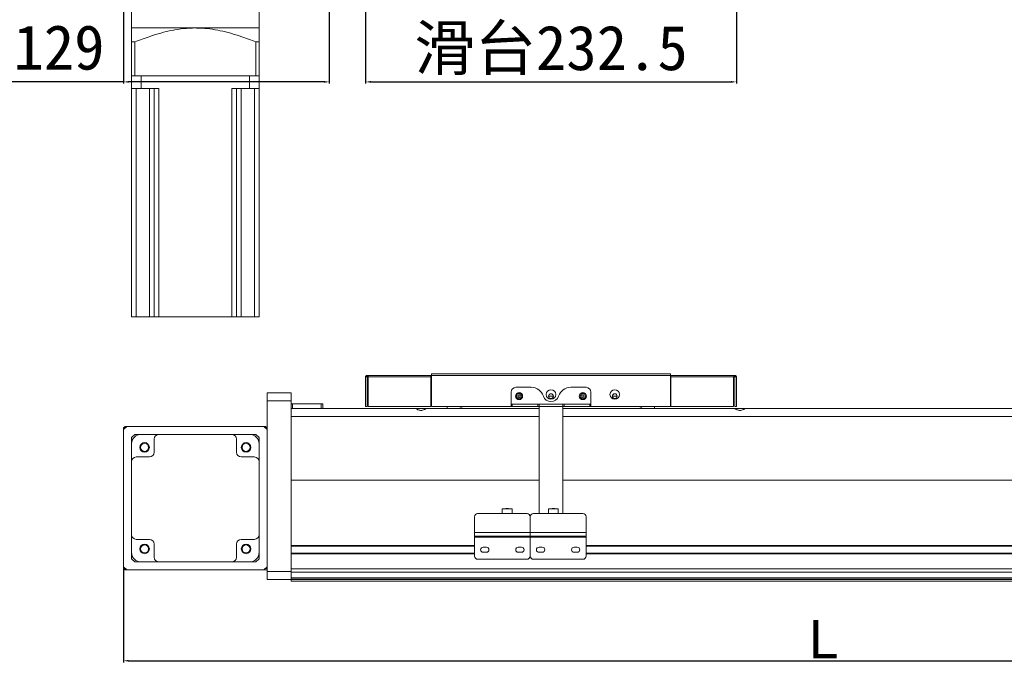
# Model space of a CAD drawing. Header units: millimetres. Extents: x -20285 to -7807, y 12313 to 17573.
# Tile 9 of 37: x -19250 to -18632, y 16645 to 17049. Entities that reach past the tile are written whole.
import ezdxf

# ---------------------------------------------------------------- set-up
doc = ezdxf.new("R2010")
doc.units = ezdxf.units.MM
doc.header["$PDSIZE"] = -1
doc.dimstyles.new('ISO-25', dxfattribs={"dimtxt": 2.5, "dimasz": 2.5, "dimexe": 1.25, "dimexo": 0.625, "dimtad": 1, "dimtxsty": 'Standard', "dimcen": 2.5, "dimadec": 0, "dimazin": 0, "dimtfac": 1, "dimtmove": 0, "dimatfit": 3, "dimfxl": 0, "dimarcsym": 0})

# ---------------------------------------------------------------- blocks, each defined once
blk = doc.blocks.new('*D185')
at = {"color": 0, "lineweight": -2, "transparency": 16777216}
for p, q in [((-19032.65, 17181.96), (-19032.65, 17009.18)), ((-18800.15, 17183.18), (-18800.15, 17009.18)), ((-19029.35, 17010.18), (-18803.46, 17010.18))]:
    blk.add_line(p, q, dxfattribs=at)
at = {"color": 0, "transparency": 16777216}
for points in [[(-19029.35, 17010.73), (-19029.35, 17009.63), (-19032.65, 17010.18)], [(-18803.46, 17010.73), (-18803.46, 17009.63), (-18800.15, 17010.18)]]:
    blk.add_solid(points, dxfattribs=at)
at = {"layer": 'Defpoints', "color": 0, "transparency": 16777216}
for p in [(-19032.65, 17182.96), (-18800.15, 17184.18), (-18800.15, 17010.18)]:
    blk.add_point(p, dxfattribs=at)
at = {"color": 0, "transparency": 16777216, "insert": (-18916.4, 17030), "char_height": 28, "attachment_point": 5}
blk.add_mtext('{\\fSimSun|b0|i0|c134|p2;滑台}232.5', dxfattribs=at)
blk = doc.blocks.new('*D190')
at = {"color": 0, "lineweight": -2, "transparency": 16777216}
for p, q in [((-19184.4, 17220.38), (-19184.4, 17009.18)), ((-19055.4, 17184.61), (-19055.4, 17009.18)), ((-19184.4, 17010.18), (-19414.86, 17010.18)), ((-19058.71, 17010.18), (-19181.1, 17010.18))]:
    blk.add_line(p, q, dxfattribs=at)
at = {"color": 0, "transparency": 16777216}
for points in [[(-19181.1, 17010.73), (-19181.1, 17009.63), (-19184.4, 17010.18)], [(-19058.71, 17010.73), (-19058.71, 17009.63), (-19055.4, 17010.18)]]:
    blk.add_solid(points, dxfattribs=at)
at = {"layer": 'Defpoints', "color": 0, "transparency": 16777216}
for p in [(-19184.4, 17221.38), (-19055.4, 17185.61), (-19055.4, 17010.18)]:
    blk.add_point(p, dxfattribs=at)
at = {"color": 0, "transparency": 16777216, "insert": (-19301.28, 17030.32), "char_height": 28, "attachment_point": 5}
blk.add_mtext('{\\fSimSun|b0|i0|c134|p2;机械极限}129', dxfattribs=at)
blk = doc.blocks.new('*D191')
at = {"color": 0, "lineweight": -2, "transparency": 16777216}
for p, q in [((-19184.4, 16704.7), (-19184.4, 16646.3)), ((-18306.4, 16699.41), (-18306.4, 16646.3)), ((-19181.1, 16647.3), (-18309.71, 16647.3))]:
    blk.add_line(p, q, dxfattribs=at)
at = {"color": 0, "transparency": 16777216}
for points in [[(-19181.1, 16647.85), (-19181.1, 16646.75), (-19184.4, 16647.3)], [(-18309.71, 16647.85), (-18309.71, 16646.75), (-18306.4, 16647.3)]]:
    blk.add_solid(points, dxfattribs=at)
at = {"layer": 'Defpoints', "color": 0, "transparency": 16777216}
for p in [(-19184.4, 16705.7), (-18306.4, 16700.41), (-18306.4, 16647.3)]:
    blk.add_point(p, dxfattribs=at)
at = {"color": 0, "transparency": 16777216, "insert": (-18745.4, 16660.82), "char_height": 24, "attachment_point": 5}
blk.add_mtext('{\\fArial|b0|i0|c0|p34;L}', dxfattribs=at)

msp = doc.modelspace()

# ---------------------------------------------------------------- linework, layer by layer
at = {"color": 7, "linetype": 'Continuous', "lineweight": 15}
for p, q in [((-19179.404, 17055.97), (-19179.404, 17043.97)), ((-19099.404, 17043.97), (-19099.404, 17055.97)), ((-19139.404, 17043.97), (-19179.404, 17043.97)), ((-19099.404, 17043.97), (-19139.404, 17043.97)), ((-19179.404, 17035.21), (-19177.404, 17035.21)), ((-19179.404, 17013.97), (-19179.404, 17035.21)), ((-19177.404, 17013.97), (-19177.404, 17035.21)), ((-19101.404, 17035.21), (-19099.404, 17035.21)), ((-19101.404, 17013.97), (-19101.404, 17035.21)), ((-19099.404, 17013.97), (-19099.404, 17035.21)), ((-19177.404, 17013.97), (-19179.404, 17013.97)), ((-19179.404, 17013.97), (-19179.404, 17005.97)), ((-19101.404, 17013.97), (-19177.404, 17013.97)), ((-19173.404, 17013.97), (-19173.404, 17005.97)), ((-19173.404, 17013.97), (-19105.404, 17013.97)), ((-19105.404, 17013.97), (-19105.404, 17005.97)), ((-19099.404, 17013.97), (-19101.404, 17013.97)), ((-19099.404, 17013.97), (-19099.404, 17005.97)), ((-19179.404, 17005.97), (-19173.404, 17005.97)), ((-19179.404, 16862.97), (-19179.404, 17005.97)), ((-19176.404, 16862.97), (-19176.404, 17005.97)), ((-19173.404, 17005.97), (-19162.224, 17005.97)), ((-19168.224, 16862.97), (-19168.224, 17005.97)), ((-19165.224, 16862.97), (-19165.224, 17005.97)), ((-19162.224, 16862.97), (-19162.224, 17005.97)), ((-19116.584, 17005.97), (-19105.404, 17005.97)), ((-19116.584, 16862.97), (-19116.584, 17005.97)), ((-19113.584, 16862.97), (-19113.584, 17005.97)), ((-19110.584, 16862.97), (-19110.584, 17005.97)), ((-19105.404, 17005.97), (-19099.404, 17005.97)), ((-19102.404, 16862.97), (-19102.404, 17005.97)), ((-19099.404, 16862.97), (-19099.404, 17005.97)), ((-19176.404, 16862.97), (-19179.404, 16862.97)), ((-19168.224, 16862.97), (-19176.404, 16862.97)), ((-19165.224, 16862.97), (-19168.224, 16862.97)), ((-19162.224, 16862.97), (-19165.224, 16862.97)), ((-19116.584, 16862.97), (-19162.224, 16862.97)), ((-19113.584, 16862.97), (-19116.584, 16862.97)), ((-19110.584, 16862.97), (-19113.584, 16862.97)), ((-19102.404, 16862.97), (-19110.584, 16862.97)), ((-19099.404, 16862.97), (-19102.404, 16862.97)), ((-19032.654, 16825.214), (-19031.654, 16825.214)), ((-19032.654, 16825.214), (-19032.654, 16806.724)), ((-19031.644, 16825.224), (-19031.654, 16825.214)), ((-19031.654, 16825.214), (-19031.654, 16806.724)), ((-19031.644, 16826.224), (-18991.654, 16826.224)), ((-19031.644, 16825.224), (-19031.644, 16826.224)), ((-19030.947, 16825.214), (-19031.644, 16825.224)), ((-19030.947, 16825.214), (-19030.947, 16806.724)), ((-19030.947, 16825.214), (-18991.654, 16825.214)), ((-18991.654, 16826.224), (-18991.654, 16825.214)), ((-18991.404, 16826.224), (-18991.654, 16826.224)), ((-18991.404, 16825.224), (-18991.654, 16825.224)), ((-18991.654, 16806.724), (-18991.654, 16825.214)), ((-18991.404, 16827.224), (-18841.404, 16827.224)), ((-18991.404, 16826.224), (-18991.404, 16827.224)), ((-18841.404, 16826.224), (-18991.404, 16826.224)), ((-18991.404, 16806.724), (-18991.404, 16826.224)), ((-18841.404, 16827.224), (-18841.404, 16826.224)), ((-18841.404, 16806.724), (-18841.404, 16826.224)), ((-18841.154, 16826.224), (-18841.404, 16826.224)), ((-18841.154, 16825.224), (-18841.404, 16825.224)), ((-18841.154, 16826.224), (-18801.164, 16826.224)), ((-18841.154, 16825.214), (-18841.154, 16826.224)), ((-18841.154, 16825.214), (-18801.861, 16825.214)), ((-18841.154, 16825.214), (-18841.154, 16806.724)), ((-18801.164, 16825.224), (-18801.861, 16825.214)), ((-18801.861, 16825.214), (-18801.861, 16806.724)), ((-18801.164, 16825.224), (-18801.164, 16826.224)), ((-18801.154, 16825.214), (-18801.164, 16825.224)), ((-18800.154, 16825.214), (-18801.154, 16825.214)), ((-18801.154, 16825.214), (-18801.154, 16806.724)), ((-18800.154, 16825.214), (-18800.154, 16806.724)), ((-18928.773, 16818.724), (-18938.404, 16818.724)), ((-18894.404, 16818.724), (-18904.034, 16818.724)), ((-19094.404, 16815.224), (-19079.404, 16815.224)), ((-19094.404, 16810.224), (-19094.404, 16815.224)), ((-19079.404, 16815.224), (-19079.404, 16810.224)), ((-18941.404, 16815.724), (-18941.404, 16808.234)), ((-18917.904, 16813.224), (-18914.904, 16813.224)), ((-18891.404, 16808.234), (-18891.404, 16815.724)), ((-18877.904, 16813.224), (-18874.904, 16813.224)), ((-19079.404, 16810.224), (-19094.404, 16810.224)), ((-19094.404, 16792.224), (-19094.404, 16810.224)), ((-19079.404, 16703.224), (-19079.404, 16810.224)), ((-19079.404, 16808.424), (-19078.404, 16808.424)), ((-19001.154, 16805.424), (-19079.404, 16805.424)), ((-19078.404, 16808.424), (-19078.404, 16805.424)), ((-19078.404, 16808.424), (-19060.404, 16808.424)), ((-19060.404, 16805.424), (-19060.404, 16808.424)), ((-19060.404, 16808.424), (-19059.404, 16808.424)), ((-19059.404, 16808.424), (-19059.404, 16805.424)), ((-19032.654, 16806.724), (-19031.654, 16806.724)), ((-19030.947, 16806.724), (-18991.654, 16806.724)), ((-18994.654, 16805.424), (-19001.154, 16805.424)), ((-18923.904, 16805.424), (-18994.654, 16805.424)), ((-18991.404, 16806.724), (-18941.404, 16806.724)), ((-18981.404, 16806.724), (-18981.404, 16805.424)), ((-18891.404, 16808.234), (-18941.404, 16808.234)), ((-18941.404, 16808.234), (-18941.404, 16808.224)), ((-18941.404, 16806.724), (-18941.404, 16808.224)), ((-18941.404, 16808.224), (-18940.705, 16808.224)), ((-18940.705, 16806.724), (-18941.404, 16806.724)), ((-18940.705, 16808.224), (-18940.705, 16806.724)), ((-18924.602, 16808.224), (-18940.705, 16808.224)), ((-18924.602, 16806.724), (-18940.705, 16806.724)), ((-18924.602, 16806.724), (-18924.602, 16808.224)), ((-18924.602, 16808.224), (-18923.904, 16808.224)), ((-18923.904, 16806.724), (-18924.602, 16806.724)), ((-18923.904, 16808.224), (-18908.904, 16808.224)), ((-18923.904, 16806.714), (-18923.904, 16808.224)), ((-18923.904, 16739.562), (-18923.904, 16806.714)), ((-18923.904, 16806.714), (-18908.904, 16806.714)), ((-18908.904, 16808.224), (-18908.904, 16806.714)), ((-18908.904, 16808.224), (-18908.205, 16808.224)), ((-18908.205, 16806.724), (-18908.904, 16806.724)), ((-18908.904, 16806.714), (-18908.904, 16739.562)), ((-18801.154, 16805.424), (-18908.904, 16805.424)), ((-18908.205, 16808.224), (-18908.205, 16806.724)), ((-18892.102, 16808.224), (-18908.205, 16808.224)), ((-18892.102, 16806.724), (-18908.205, 16806.724)), ((-18892.102, 16806.724), (-18892.102, 16808.224)), ((-18892.102, 16808.224), (-18891.404, 16808.224)), ((-18891.404, 16806.724), (-18892.102, 16806.724)), ((-18891.404, 16808.224), (-18891.404, 16808.234)), ((-18891.404, 16808.224), (-18891.404, 16806.724)), ((-18891.404, 16806.724), (-18841.404, 16806.724)), ((-18851.404, 16805.424), (-18851.404, 16806.724)), ((-18841.154, 16806.724), (-18801.861, 16806.724)), ((-18800.154, 16806.724), (-18801.154, 16806.724)), ((-18794.654, 16805.424), (-18801.154, 16805.424)), ((-18601.154, 16805.424), (-18794.654, 16805.424)), ((-19079.404, 16800.424), (-19079.404, 16760.424)), ((-19182.404, 16794.224), (-19184.404, 16792.224)), ((-19183.404, 16794.224), (-19184.404, 16793.224)), ((-19184.404, 16792.224), (-19184.404, 16793.224)), ((-19183.404, 16793.224), (-19184.404, 16793.224)), ((-19183.404, 16793.224), (-19183.404, 16794.224)), ((-19183.404, 16794.224), (-19182.404, 16794.224)), ((-19182.404, 16794.224), (-19096.404, 16794.224)), ((-19094.404, 16792.224), (-19096.404, 16794.224)), ((-19096.404, 16794.224), (-19095.404, 16794.224)), ((-19094.404, 16793.224), (-19095.404, 16794.224)), ((-19094.404, 16793.224), (-19095.404, 16793.224)), ((-19184.404, 16706.224), (-19184.404, 16792.224)), ((-19177.404, 16789.224), (-19179.404, 16787.224)), ((-19179.404, 16787.224), (-19179.404, 16783.224)), ((-19173.404, 16789.224), (-19177.404, 16789.224)), ((-19173.404, 16789.224), (-19162.224, 16789.224)), ((-19116.584, 16789.224), (-19162.224, 16789.224)), ((-19116.584, 16789.224), (-19105.404, 16789.224)), ((-19101.404, 16789.224), (-19105.404, 16789.224)), ((-19099.404, 16787.224), (-19101.404, 16789.224)), ((-19099.404, 16783.224), (-19099.404, 16787.224)), ((-19094.404, 16792.224), (-19094.404, 16706.224)), ((-19179.404, 16772.044), (-19179.404, 16783.224)), ((-19165.224, 16786.224), (-19165.224, 16778.044)), ((-19113.584, 16778.044), (-19113.584, 16786.224)), ((-19099.404, 16783.224), (-19099.404, 16772.044)), ((-19168.224, 16775.044), (-19176.404, 16775.044)), ((-19102.404, 16775.044), (-19110.584, 16775.044)), ((-19179.404, 16772.044), (-19179.404, 16726.404)), ((-19099.404, 16726.404), (-19099.404, 16772.044)), ((-18923.904, 16760.424), (-19079.404, 16760.424)), ((-19079.404, 16719.474), (-19079.404, 16760.424)), ((-18316.404, 16760.424), (-18908.904, 16760.424)), ((-18964.404, 16727.729), (-18964.404, 16737.562)), ((-18962.404, 16739.562), (-18931.404, 16739.562)), ((-18947.104, 16739.562), (-18947.104, 16739.593)), ((-18947.004, 16739.593), (-18947.104, 16739.593)), ((-18947.004, 16742.493), (-18947.004, 16739.593)), ((-18940.804, 16742.493), (-18947.004, 16742.493)), ((-18947.004, 16742.493), (-18944.744, 16742.493)), ((-18944.744, 16742.493), (-18944.744, 16742.643)), ((-18943.904, 16742.643), (-18944.744, 16742.643)), ((-18944.744, 16742.643), (-18944.304, 16742.643)), ((-18943.904, 16742.493), (-18944.744, 16742.493)), ((-18944.744, 16742.493), (-18944.304, 16742.493)), ((-18944.304, 16742.643), (-18943.504, 16742.643)), ((-18944.304, 16742.493), (-18943.504, 16742.493)), ((-18943.904, 16742.493), (-18943.904, 16742.643)), ((-18943.064, 16742.643), (-18943.904, 16742.643)), ((-18943.064, 16742.493), (-18943.904, 16742.493)), ((-18943.504, 16742.643), (-18943.064, 16742.643)), ((-18943.504, 16742.493), (-18943.064, 16742.493)), ((-18943.064, 16742.493), (-18943.064, 16742.643)), ((-18943.064, 16742.493), (-18940.804, 16742.493)), ((-18940.804, 16739.593), (-18940.804, 16742.493)), ((-18940.804, 16739.593), (-18940.704, 16739.593)), ((-18940.704, 16739.593), (-18940.804, 16739.593)), ((-18940.704, 16739.562), (-18940.704, 16739.593)), ((-18929.404, 16727.729), (-18929.404, 16737.562)), ((-18927.404, 16739.562), (-18896.404, 16739.562)), ((-18918.104, 16739.593), (-18918.104, 16739.562)), ((-18918.104, 16739.593), (-18918.004, 16739.593)), ((-18918.104, 16739.593), (-18918.004, 16739.593)), ((-18918.004, 16742.493), (-18918.004, 16739.593)), ((-18911.804, 16742.493), (-18918.004, 16742.493)), ((-18915.304, 16742.643), (-18915.744, 16742.643)), ((-18915.744, 16742.643), (-18914.904, 16742.643)), ((-18915.744, 16742.493), (-18915.744, 16742.643)), ((-18915.744, 16742.493), (-18914.904, 16742.493)), ((-18915.304, 16742.493), (-18915.744, 16742.493)), ((-18914.504, 16742.643), (-18915.304, 16742.643)), ((-18915.304, 16742.493), (-18915.304, 16742.643)), ((-18914.504, 16742.493), (-18915.304, 16742.493)), ((-18914.904, 16742.643), (-18914.064, 16742.643)), ((-18914.904, 16742.493), (-18914.064, 16742.493)), ((-18914.064, 16742.643), (-18914.504, 16742.643)), ((-18914.504, 16742.643), (-18914.504, 16742.493)), ((-18914.064, 16742.493), (-18914.504, 16742.493)), ((-18914.064, 16742.493), (-18914.064, 16742.643)), ((-18911.804, 16739.593), (-18911.804, 16742.493)), ((-18911.804, 16739.593), (-18911.704, 16739.593)), ((-18911.704, 16739.593), (-18911.804, 16739.593)), ((-18911.704, 16739.562), (-18911.704, 16739.593)), ((-18894.404, 16737.562), (-18894.404, 16727.729)), ((-19179.404, 16715.224), (-19179.404, 16726.404)), ((-19099.404, 16726.404), (-19099.404, 16715.224)), ((-18929.404, 16727.729), (-18964.404, 16727.729)), ((-18964.404, 16727.729), (-18964.404, 16725.493)), ((-18929.404, 16725.493), (-18964.404, 16725.493)), ((-18964.404, 16725.493), (-18964.404, 16724.756)), ((-18894.404, 16727.729), (-18929.404, 16727.729)), ((-18929.404, 16727.729), (-18929.404, 16725.493)), ((-18894.404, 16725.493), (-18929.404, 16725.493)), ((-18929.404, 16725.493), (-18929.404, 16724.756)), ((-18894.404, 16725.493), (-18894.404, 16727.729)), ((-18894.404, 16724.756), (-18894.404, 16725.493)), ((-19176.404, 16723.404), (-19168.224, 16723.404)), ((-19165.224, 16720.404), (-19165.224, 16712.224)), ((-19113.584, 16712.224), (-19113.584, 16720.404)), ((-19110.584, 16723.404), (-19102.404, 16723.404)), ((-19079.404, 16719.174), (-18964.404, 16719.174)), ((-18964.404, 16724.756), (-18929.404, 16724.756)), ((-18964.404, 16712.924), (-18964.404, 16724.756)), ((-18929.404, 16724.756), (-18894.404, 16724.756)), ((-18929.404, 16712.924), (-18929.404, 16724.756)), ((-18894.404, 16724.756), (-18894.404, 16712.924)), ((-18894.404, 16719.174), (-18526.404, 16719.174)), ((-19179.404, 16715.224), (-19179.404, 16711.224)), ((-19099.404, 16711.224), (-19099.404, 16715.224)), ((-19079.404, 16714.674), (-18964.404, 16714.674)), ((-19079.404, 16704.924), (-19079.404, 16714.374)), ((-18958.904, 16718.524), (-18956.904, 16718.524)), ((-18956.904, 16715.324), (-18958.904, 16715.324)), ((-18936.904, 16718.524), (-18934.904, 16718.524)), ((-18934.904, 16715.324), (-18936.904, 16715.324)), ((-18923.904, 16718.524), (-18921.904, 16718.524)), ((-18921.904, 16715.324), (-18923.904, 16715.324)), ((-18901.904, 16718.524), (-18899.904, 16718.524)), ((-18899.904, 16715.324), (-18901.904, 16715.324)), ((-18894.404, 16714.674), (-18526.404, 16714.674)), ((-19179.404, 16711.224), (-19177.404, 16709.224)), ((-19177.404, 16709.224), (-19173.404, 16709.224)), ((-19162.224, 16709.224), (-19173.404, 16709.224)), ((-19162.224, 16709.224), (-19116.584, 16709.224)), ((-19105.404, 16709.224), (-19116.584, 16709.224)), ((-19105.404, 16709.224), (-19101.404, 16709.224)), ((-19101.404, 16709.224), (-19099.404, 16711.224)), ((-18931.404, 16710.924), (-18962.404, 16710.924)), ((-18896.404, 16710.924), (-18927.404, 16710.924)), ((-19184.404, 16706.224), (-19182.404, 16704.224)), ((-19184.404, 16705.224), (-19184.404, 16706.224)), ((-19183.404, 16705.224), (-19184.404, 16705.224)), ((-19183.404, 16704.224), (-19184.404, 16705.224)), ((-19183.404, 16704.224), (-19183.404, 16705.224)), ((-19182.404, 16704.224), (-19183.404, 16704.224)), ((-19096.404, 16704.224), (-19182.404, 16704.224)), ((-19096.404, 16704.224), (-19094.404, 16706.224)), ((-19094.404, 16704.224), (-19096.404, 16704.224)), ((-19095.404, 16705.224), (-19094.404, 16705.224)), ((-19094.404, 16703.224), (-19094.404, 16706.224)), ((-19094.404, 16703.224), (-19079.404, 16703.224)), ((-19094.404, 16698.224), (-19094.404, 16703.224)), ((-19079.404, 16704.924), (-18316.404, 16704.924)), ((-19079.404, 16703.224), (-19079.404, 16698.224)), ((-19079.404, 16702.924), (-18316.404, 16702.924)), ((-19079.404, 16702.777), (-18316.404, 16702.777)), ((-19079.404, 16698.224), (-19094.404, 16698.224)), ((-19079.404, 16699.37), (-18316.404, 16699.37)), ((-19079.404, 16699.017), (-18316.404, 16699.017)), ((-19079.404, 16698.224), (-18316.404, 16698.224)), ((-19079.404, 16698.224), (-19079.404, 16697.224)), ((-18316.404, 16697.224), (-19079.404, 16697.224))]:
    msp.add_line(p, q, dxfattribs=at)
at = {"color": 8, "linetype": 'Continuous', "lineweight": 15}
for p, q in [((-18923.904, 16800.424), (-19079.404, 16800.424)), ((-18316.404, 16800.424), (-18908.904, 16800.424)), ((-19079.404, 16719.474), (-18964.404, 16719.474)), ((-18894.404, 16719.474), (-18526.404, 16719.474)), ((-19079.404, 16714.374), (-18964.404, 16714.374)), ((-18894.404, 16714.374), (-18526.404, 16714.374))]:
    msp.add_line(p, q, dxfattribs=at)
at = {"color": 7, "linetype": 'Continuous', "lineweight": 15}
for centre, radius in [((-18936.404, 16813.224), 2.25), ((-18936.404, 16813.224), 1.65), ((-18916.404, 16814.224), 3), ((-18916.404, 16813.224), 1.5), ((-18896.404, 16813.224), 2.25), ((-18896.404, 16813.224), 1.65), ((-18876.404, 16814.224), 3), ((-18876.404, 16813.224), 1.5), ((-19171.224, 16781.044), 3), ((-19171.224, 16781.044), 2.5), ((-19107.584, 16781.044), 3), ((-19107.584, 16781.044), 2.5), ((-19171.224, 16717.404), 3), ((-19171.224, 16717.404), 2.5), ((-19107.584, 16717.404), 3), ((-19107.584, 16717.404), 2.5)]:
    msp.add_circle(centre, radius, dxfattribs=at)
for centre, radius, start, end in [((-18938.404, 16815.724), 3, 90, 180), ((-18928.773, 16810.724), 8, 17.920213, 90), ((-18904.034, 16810.724), 8, 90, 162.079787), ((-18894.404, 16815.724), 3, 0, 90), ((-18916.404, 16814.724), 5, 197.920213, 342.079787), ((-19173.404, 16783.224), 6, 90, 180), ((-19162.224, 16786.224), 3, 90, 180), ((-19116.584, 16786.224), 3, 0, 90), ((-19105.404, 16783.224), 6, 0, 90), ((-19176.404, 16772.044), 3, 90, 180), ((-19168.224, 16778.044), 3, 270, 0), ((-19110.584, 16778.044), 3, 180, 270), ((-19102.404, 16772.044), 3, 0, 90), ((-18962.404, 16737.562), 2, 90, 180), ((-18931.404, 16737.562), 2, 0, 90), ((-18927.404, 16737.562), 2, 90, 180), ((-18896.404, 16737.562), 2, 0, 90), ((-19176.404, 16726.404), 3, 180, 270), ((-19102.404, 16726.404), 3, 270, 0), ((-19168.224, 16720.404), 3, 0, 90), ((-19110.584, 16720.404), 3, 90, 180), ((-19173.404, 16715.224), 6, 180, 270), ((-19105.404, 16715.224), 6, 270, 0), ((-18962.404, 16712.924), 2, 180, 270), ((-18958.904, 16716.924), 1.6, 90, 270), ((-18956.904, 16716.924), 1.6, 270, 90), ((-18936.904, 16716.924), 1.6, 90, 270), ((-18934.904, 16716.924), 1.6, 270, 90), ((-18931.404, 16712.924), 2, 270, 0), ((-18927.404, 16712.924), 2, 180, 270), ((-18923.904, 16716.924), 1.6, 90, 270), ((-18921.904, 16716.924), 1.6, 270, 90), ((-18901.904, 16716.924), 1.6, 90, 270), ((-18899.904, 16716.924), 1.6, 270, 90), ((-18896.404, 16712.924), 2, 270, 0), ((-19162.224, 16712.224), 3, 180, 270), ((-19116.584, 16712.224), 3, 270, 0)]:
    msp.add_arc(centre, radius, start, end, dxfattribs=at)
for points, knots in [([(-19179.404, 17043.97), (-19179.404, 17043.96), (-19179.404, 17043.925), (-19179.404, 17043.46), (-19179.404, 17042.34), (-19179.404, 17040.717), (-19179.404, 17038.403), (-19179.404, 17036.404), (-19179.404, 17035.21)], [0, 0, 0, 0, 0.0657482, 0.2336092, 0.4015247, 0.5733051, 0.7451345, 1, 1, 1, 1]), ([(-19177.404, 17035.21), (-19174.238, 17036.423), (-19168.838, 17038.493), (-19161.016, 17040.892), (-19153.976, 17042.58), (-19146.757, 17043.735), (-19141.854, 17043.892), (-19139.404, 17043.97)], [0, 0, 0, 0, 0.2591812, 0.4422289, 0.6252095, 0.8126395, 1, 1, 1, 1]), ([(-19139.404, 17043.97), (-19138.544, 17043.96), (-19135.489, 17043.925), (-19130.25, 17043.46), (-19123.702, 17042.34), (-19117.208, 17040.717), (-19109.727, 17038.403), (-19104.516, 17036.404), (-19101.404, 17035.21)], [0, 0, 0, 0, 0.0657464, 0.2336081, 0.4015246, 0.5733041, 0.7451337, 1, 1, 1, 1]), ([(-19099.404, 17035.21), (-19099.404, 17036.404), (-19099.404, 17038.387), (-19099.404, 17040.677), (-19099.404, 17042.301), (-19099.404, 17043.446), (-19099.404, 17043.925), (-19099.404, 17043.96), (-19099.404, 17043.97)], [0, 0, 0, 0, 0.25486623, 0.42315755, 0.59140378, 0.7628573, 0.93425157, 1, 1, 1, 1]), ([(-19031.644, 16826.224), (-19031.754, 16826.213), (-19031.987, 16826.191), (-19032.305, 16826.006), (-19032.546, 16825.716), (-19032.645, 16825.431), (-19032.652, 16825.26), (-19032.654, 16825.214)], [0, 0, 0, 0, 0.2076769, 0.4422379, 0.6768472, 0.9114498, 1, 1, 1, 1]), ([(-19030.947, 16825.214), (-19030.995, 16825.324), (-19031.098, 16825.557), (-19031.255, 16825.876), (-19031.419, 16826.116), (-19031.549, 16826.215), (-19031.623, 16826.222), (-19031.644, 16826.224)], [0, 0, 0, 0, 0.20765632, 0.44223022, 0.67684793, 0.91144602, 1, 1, 1, 1]), ([(-18801.164, 16826.224), (-18801.212, 16826.213), (-18801.315, 16826.191), (-18801.472, 16826.006), (-18801.636, 16825.716), (-18801.766, 16825.431), (-18801.84, 16825.26), (-18801.861, 16825.214)], [0, 0, 0, 0, 0.2076693, 0.44223798, 0.67683923, 0.91144923, 1, 1, 1, 1]), ([(-18800.154, 16825.214), (-18800.164, 16825.324), (-18800.187, 16825.557), (-18800.372, 16825.876), (-18800.661, 16826.116), (-18800.947, 16826.215), (-18801.117, 16826.222), (-18801.164, 16826.224)], [0, 0, 0, 0, 0.2076676, 0.4422488, 0.6768647, 0.9114545, 1, 1, 1, 1]), ([(-18935.837, 16812.751), (-18935.794, 16812.839), (-18935.709, 16813.018), (-18935.696, 16813.325), (-18935.775, 16813.621), (-18935.94, 16813.855), (-18936.151, 16814), (-18936.368, 16814.054), (-18936.579, 16814.027), (-18936.764, 16813.935), (-18936.925, 16813.783), (-18937.051, 16813.564), (-18937.115, 16813.288), (-18937.088, 16812.985), (-18936.963, 16812.704), (-18936.767, 16812.508), (-18936.546, 16812.411), (-18936.337, 16812.398), (-18936.14, 16812.457), (-18935.965, 16812.573), (-18935.881, 16812.689), (-18935.837, 16812.751)], [0, 0, 0, 0, 0.0617811, 0.124166, 0.1890936, 0.2530385, 0.3007686, 0.3487394, 0.3910315, 0.4322122, 0.4774884, 0.5299089, 0.5896797, 0.6537957, 0.718706, 0.7807216, 0.8247778, 0.8689687, 0.9099598, 0.952522, 1, 1, 1, 1]), ([(-18895.837, 16812.751), (-18895.794, 16812.839), (-18895.709, 16813.018), (-18895.696, 16813.325), (-18895.775, 16813.621), (-18895.94, 16813.855), (-18896.151, 16814), (-18896.368, 16814.054), (-18896.579, 16814.027), (-18896.764, 16813.935), (-18896.925, 16813.783), (-18897.051, 16813.564), (-18897.115, 16813.288), (-18897.088, 16812.985), (-18896.963, 16812.704), (-18896.767, 16812.508), (-18896.546, 16812.411), (-18896.337, 16812.398), (-18896.14, 16812.457), (-18895.965, 16812.573), (-18895.881, 16812.689), (-18895.837, 16812.751)], [0, 0, 0, 0, 0.0617812, 0.1241662, 0.1890972, 0.2530422, 0.3007723, 0.348731, 0.3910232, 0.4322039, 0.4774802, 0.5299009, 0.5896718, 0.6537878, 0.7186931, 0.7807088, 0.824765, 0.8689685, 0.9099597, 0.9525219, 1, 1, 1, 1]), ([(-18994.654, 16805.424), (-18994.683, 16805.405), (-18994.742, 16805.366), (-18995.19, 16805.086), (-18995.885, 16804.706), (-18996.776, 16804.348), (-18997.756, 16804.191), (-18998.637, 16804.264), (-18999.474, 16804.513), (-19000.262, 16804.881), (-19000.861, 16805.235), (-19001.127, 16805.406), (-19001.147, 16805.42), (-19001.154, 16805.424)], [0, 0, 0, 0, 0.0932795, 0.1862519, 0.2870416, 0.4026433, 0.4861287, 0.5698389, 0.6507933, 0.7477925, 0.8634905, 0.9562296, 1, 1, 1, 1]), ([(-18971.758, 16806.724), (-18971.798, 16806.702), (-18972.025, 16806.578), (-18972.363, 16806.4), (-18972.812, 16806.248), (-18973.389, 16806.336), (-18973.774, 16806.562), (-18974.049, 16806.724)], [0, 0, 0, 0, 0.0546917, 0.3134055, 0.4637979, 0.6166991, 1, 1, 1, 1]), ([(-18858.758, 16806.724), (-18858.798, 16806.702), (-18859.025, 16806.578), (-18859.363, 16806.401), (-18859.812, 16806.248), (-18860.389, 16806.336), (-18860.774, 16806.562), (-18861.049, 16806.724)], [0, 0, 0, 0, 0.0546904, 0.3134201, 0.4637859, 0.6167076, 1, 1, 1, 1]), ([(-18794.654, 16805.424), (-18794.683, 16805.405), (-18794.742, 16805.366), (-18795.19, 16805.086), (-18795.885, 16804.706), (-18796.776, 16804.348), (-18797.756, 16804.191), (-18798.637, 16804.264), (-18799.474, 16804.513), (-18800.262, 16804.881), (-18800.861, 16805.235), (-18801.127, 16805.406), (-18801.147, 16805.42), (-18801.154, 16805.424)], [0, 0, 0, 0, 0.0932794, 0.1862492, 0.2870387, 0.4026451, 0.4861303, 0.5698404, 0.6507895, 0.7477929, 0.8634908, 0.9562297, 1, 1, 1, 1])]:
    msp.add_open_spline(points, degree=3, knots=knots, dxfattribs=at)

# ---------------------------------------------------------------- dimensions: what is measured, and where the dimension line sits
for base, p1, p2, text, override, picture, middle in [((-19055.404, 17010.178), (-19184.404, 17221.384), (-19055.404, 17185.609), '{\\fSimSun|b0|i0|c134|p2;机械极限}<>', {"dimtxt": 28, "dimasz": 3.302, "dimexe": 1, "dimexo": 1, "dimgap": 1.524, "dimtih": 1, "dimtoh": 1, "dimdsep": 46, "dimadec": 2, "dimtzin": 0}, '*D190', (-19301.282, 17010.178)), ((-18800.154, 17010.178), (-19032.654, 17182.964), (-18800.154, 17184.177), '{\\fSimSun|b0|i0|c134|p2;滑台}<>', {"dimtxt": 28, "dimasz": 3.302, "dimexe": 1, "dimexo": 1, "dimgap": 1.524, "dimtih": 1, "dimtoh": 1, "dimdsep": 46, "dimadec": 2, "dimtzin": 0}, '*D185', (-18916.404, 17010.178)), ((-18306.404, 16647.295), (-19184.404, 16705.701), (-18306.404, 16700.408), '{\\fArial|b0|i0|c0|p34;L}', {"dimtxt": 24, "dimasz": 3.302, "dimexe": 1, "dimexo": 1, "dimgap": 1.524, "dimtih": 1, "dimtoh": 1, "dimdsep": 46, "dimadec": 2, "dimtzin": 0}, '*D191', (-18745.404, 16647.295))]:
    dim = msp.add_linear_dim(base=base, p1=p1, p2=p2, text=text, dimstyle='ISO-25', override=override)
    dim.commit()
    dim.dimension.update_dxf_attribs({"geometry": picture, "text_midpoint": middle, "dimtype": 160})

doc.saveas('drawing.dxf')
